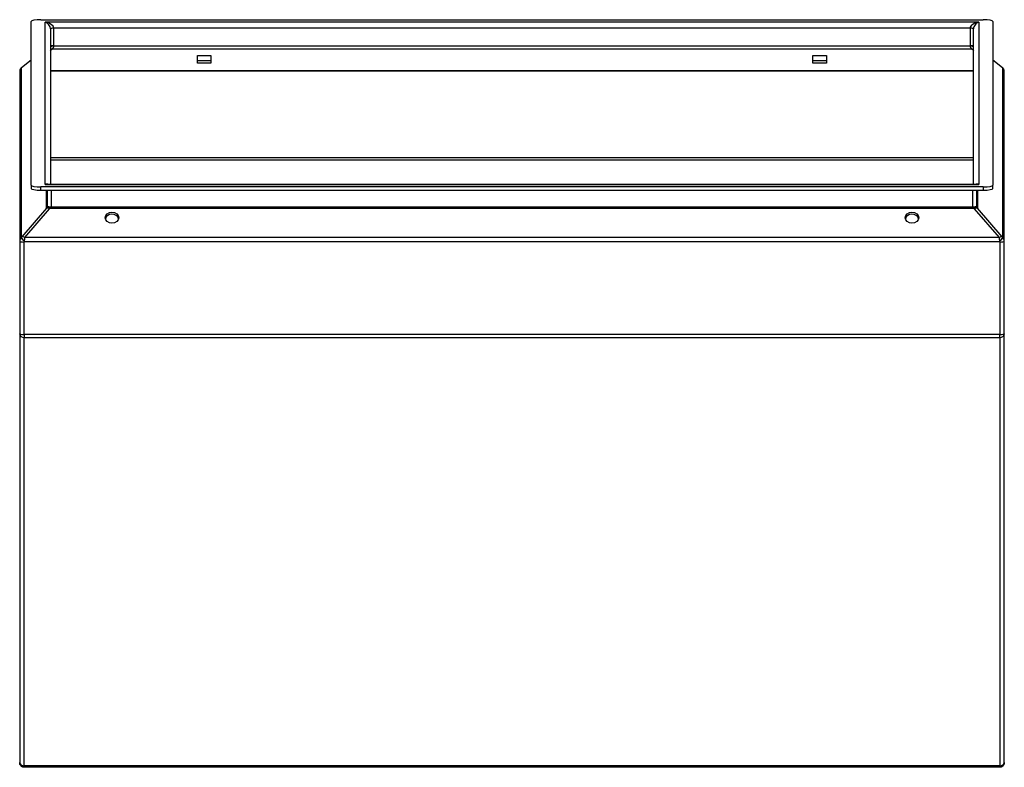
# Model space of a CAD drawing. Header units: inches. Extents: x 13.2 to 29.2, y 2.7 to 14.8.
import ezdxf

# ---------------------------------------------------------------- set-up
doc = ezdxf.new("R2010")
doc.units = ezdxf.units.IN
doc.header["$MEASUREMENT"] = 0
doc.layers.add('Visible Edges(ANSI)', color=7, linetype='Continuous', lineweight=25)
doc.layers.add('Visible Tangent Edges(ANSI)', color=7, linetype='Continuous', lineweight=25)

msp = doc.modelspace()

# ---------------------------------------------------------------- linework, layer by layer
at = {"layer": 'Visible Edges(ANSI)'}
for p, q in [((13.342, 12.157), (13.342, 14.817)), ((13.5, 14.844), (28.815, 14.844)), ((28.972, 14.817), (28.972, 12.157)), ((13.657, 14.695), (13.657, 12.171)), ((28.657, 12.171), (28.657, 14.695)), ((16.048, 14.136), (16.048, 14.262)), ((16.048, 14.262), (16.266, 14.262)), ((16.266, 14.262), (16.266, 14.136)), ((26.048, 14.136), (26.048, 14.262)), ((26.048, 14.262), (26.266, 14.262)), ((26.266, 14.262), (26.266, 14.136)), ((13.188, 14.066), (13.342, 14.191)), ((16.048, 14.182), (16.266, 14.182)), ((16.266, 14.136), (16.048, 14.136)), ((26.048, 14.182), (26.266, 14.182)), ((26.266, 14.136), (26.048, 14.136)), ((28.972, 14.191), (29.127, 14.066)), ((13.157, 14.002), (13.157, 11.246)), ((29.157, 11.246), (29.157, 14.002)), ((13.596, 12.171), (28.719, 12.171)), ((13.342, 12.157), (13.342, 12.103)), ((28.815, 12.13), (13.5, 12.13)), ((13.5, 12.076), (28.815, 12.076)), ((13.602, 12.076), (13.602, 11.819)), ((28.712, 11.819), (28.712, 12.076)), ((28.972, 12.103), (28.972, 12.157)), ((13.602, 11.819), (13.602, 11.81)), ((28.712, 11.81), (28.712, 11.819)), ((13.157, 11.246), (13.157, 9.744)), ((29.157, 9.744), (29.157, 11.246)), ((13.157, 9.736), (13.157, 9.744)), ((13.157, 9.736), (13.157, 2.779)), ((29.157, 9.744), (29.157, 9.736)), ((29.157, 2.779), (29.157, 9.736)), ((29.081, 2.703), (13.233, 2.703))]:
    msp.add_line(p, q, dxfattribs=at)
at = {"layer": 'Visible Edges(ANSI)', "flags": 128}
for points in [[(13.188, 14.066), (13.182, 14.061), (13.176, 14.054), (13.171, 14.047), (13.166, 14.039), (13.162, 14.031), (13.16, 14.022), (13.158, 14.012), (13.157, 14.002)], [(29.157, 14.002), (29.157, 14.012), (29.155, 14.022), (29.152, 14.031), (29.148, 14.039), (29.144, 14.047), (29.139, 14.054), (29.133, 14.061), (29.127, 14.066)], [(13.233, 2.703), (13.223, 2.704), (13.21, 2.706), (13.203, 2.709), (13.196, 2.712), (13.189, 2.717), (13.182, 2.722), (13.176, 2.729), (13.171, 2.736), (13.166, 2.743), (13.162, 2.751), (13.16, 2.759), (13.158, 2.766), (13.158, 2.773), (13.157, 2.779)], [(29.157, 2.779), (29.157, 2.773), (29.156, 2.766), (29.155, 2.759), (29.152, 2.751), (29.149, 2.743), (29.144, 2.736), (29.139, 2.729), (29.132, 2.722), (29.125, 2.717), (29.118, 2.712), (29.111, 2.709), (29.104, 2.706), (29.092, 2.704), (29.081, 2.703)]]:
    msp.add_lwpolyline(points, dxfattribs=at)
at = {"layer": 'Visible Edges(ANSI)'}
for centre, major_axis, ratio, start_param, end_param in [((13.5, 14.817), (-0.157, 0), 0.173648, 4.712389, 6.283185), ((28.815, 14.817), (0.157, 0), 0.173648, 0, 1.570796), ((13.5, 12.157), (-0.157, 0), 0.173648, 0, 1.570796), ((13.5, 12.103), (-0.157, 0), 0.173648, 0, 1.570796), ((28.815, 12.157), (0.157, 0), 0.173648, 4.712389, 6.283185), ((28.815, 12.103), (0.157, 0), 0.173648, 4.712389, 6.283185), ((14.657, 11.596), (0.109, 0), 0.819152, 0.17759, 2.964003), ((27.657, 11.596), (0.109, 0), 0.819152, 0.17759, 2.964003)]:
    msp.add_ellipse(centre, major_axis=major_axis, ratio=ratio, start_param=start_param, end_param=end_param, dxfattribs=at)
for centre in [(14.657, 11.628), (27.657, 11.628)]:
    msp.add_ellipse(centre, major_axis=(-0.109, 0), ratio=0.819152, dxfattribs=at)
at = {"layer": 'Visible Tangent Edges(ANSI)'}
for p, q in [((28.743, 14.804), (13.571, 14.804)), ((13.571, 12.17), (13.571, 14.804)), ((28.743, 14.804), (28.743, 12.17)), ((13.712, 14.421), (13.712, 14.704)), ((28.602, 14.704), (13.712, 14.704)), ((28.602, 14.704), (28.602, 14.421)), ((13.712, 14.421), (13.712, 14.415)), ((13.712, 14.421), (28.602, 14.421)), ((28.602, 14.415), (28.602, 14.421)), ((13.657, 14.346), (13.671, 14.358)), ((28.635, 14.365), (13.68, 14.365)), ((28.644, 14.358), (28.657, 14.346)), ((13.183, 14.061), (13.342, 14.19)), ((28.972, 14.19), (29.132, 14.061)), ((13.183, 14.061), (13.183, 11.306)), ((13.657, 14.016), (28.657, 14.016)), ((28.657, 14.013), (13.657, 14.013)), ((29.132, 11.306), (29.132, 14.061)), ((13.657, 12.605), (28.657, 12.605)), ((28.657, 12.561), (13.657, 12.561)), ((13.571, 12.17), (28.743, 12.17)), ((13.5, 12.076), (13.5, 12.13)), ((13.593, 11.781), (13.593, 12.076)), ((13.674, 11.807), (13.674, 12.076)), ((28.64, 12.076), (28.64, 11.807)), ((28.721, 12.076), (28.721, 11.781)), ((28.815, 12.13), (28.815, 12.076)), ((13.593, 11.781), (13.192, 11.316)), ((13.243, 11.308), (13.644, 11.772)), ((13.653, 11.783), (28.662, 11.783)), ((13.674, 11.807), (28.64, 11.807)), ((13.674, 11.804), (13.674, 11.807)), ((28.64, 11.807), (28.64, 11.804)), ((28.67, 11.772), (29.072, 11.308)), ((29.122, 11.316), (28.721, 11.781)), ((13.229, 9.731), (13.229, 11.234)), ((13.233, 11.243), (29.081, 11.243)), ((29.072, 11.308), (13.243, 11.308)), ((29.085, 11.234), (29.085, 9.731)), ((29.085, 9.731), (13.229, 9.731)), ((13.229, 9.731), (13.229, 9.685)), ((13.229, 9.685), (29.085, 9.685)), ((13.229, 2.728), (13.229, 9.685)), ((29.085, 9.685), (29.085, 9.731)), ((29.085, 9.685), (29.085, 2.728)), ((29.085, 2.728), (13.229, 2.728))]:
    msp.add_line(p, q, dxfattribs=at)
at = {"layer": 'Visible Tangent Edges(ANSI)', "flags": 128}
for points in [[(13.68, 14.365), (13.682, 14.367), (13.684, 14.368), (13.686, 14.37), (13.688, 14.371), (13.691, 14.373), (13.693, 14.375), (13.694, 14.376), (13.696, 14.378), (13.698, 14.38), (13.7, 14.382), (13.701, 14.384), (13.703, 14.386), (13.704, 14.388), (13.706, 14.39), (13.707, 14.393), (13.708, 14.395), (13.709, 14.397), (13.71, 14.4), (13.711, 14.402), (13.711, 14.405), (13.712, 14.407), (13.712, 14.41), (13.712, 14.412), (13.712, 14.415)], [(28.602, 14.415), (28.602, 14.412), (28.603, 14.41), (28.603, 14.407), (28.603, 14.405), (28.604, 14.402), (28.605, 14.4), (28.606, 14.397), (28.607, 14.395), (28.608, 14.393), (28.609, 14.39), (28.61, 14.388), (28.612, 14.386), (28.613, 14.384), (28.615, 14.382), (28.617, 14.38), (28.618, 14.378), (28.62, 14.376), (28.622, 14.375), (28.624, 14.373), (28.626, 14.371), (28.628, 14.37), (28.63, 14.368), (28.633, 14.367), (28.635, 14.365)], [(13.68, 14.365), (13.679, 14.366), (13.678, 14.366), (13.677, 14.366), (13.676, 14.366), (13.675, 14.367), (13.674, 14.367), (13.673, 14.367), (13.672, 14.367), (13.671, 14.368), (13.67, 14.368), (13.669, 14.368), (13.668, 14.368), (13.667, 14.368), (13.666, 14.368), (13.665, 14.368), (13.664, 14.368), (13.664, 14.368), (13.663, 14.368), (13.662, 14.368), (13.661, 14.368), (13.66, 14.368), (13.659, 14.368), (13.658, 14.368), (13.657, 14.368)], [(13.671, 14.358), (13.671, 14.358), (13.672, 14.358), (13.672, 14.358), (13.673, 14.359), (13.673, 14.359), (13.673, 14.359), (13.674, 14.36), (13.674, 14.36), (13.674, 14.36), (13.675, 14.361), (13.675, 14.361), (13.676, 14.361), (13.676, 14.362), (13.676, 14.362), (13.677, 14.362), (13.677, 14.363), (13.677, 14.363), (13.678, 14.363), (13.678, 14.364), (13.678, 14.364), (13.679, 14.364), (13.679, 14.365), (13.679, 14.365), (13.68, 14.365)], [(28.635, 14.365), (28.636, 14.366), (28.637, 14.366), (28.638, 14.366), (28.639, 14.366), (28.64, 14.367), (28.641, 14.367), (28.642, 14.367), (28.643, 14.367), (28.644, 14.368), (28.645, 14.368), (28.645, 14.368), (28.646, 14.368), (28.647, 14.368), (28.648, 14.368), (28.649, 14.368), (28.65, 14.368), (28.651, 14.368), (28.652, 14.368), (28.653, 14.368), (28.654, 14.368), (28.655, 14.368), (28.656, 14.368), (28.656, 14.368), (28.657, 14.368)], [(28.635, 14.365), (28.635, 14.365), (28.636, 14.365), (28.636, 14.364), (28.636, 14.364), (28.637, 14.364), (28.637, 14.363), (28.637, 14.363), (28.638, 14.363), (28.638, 14.362), (28.638, 14.362), (28.639, 14.362), (28.639, 14.361), (28.639, 14.361), (28.64, 14.361), (28.64, 14.36), (28.641, 14.36), (28.641, 14.36), (28.641, 14.359), (28.642, 14.359), (28.642, 14.359), (28.642, 14.358), (28.643, 14.358), (28.643, 14.358), (28.644, 14.358)], [(13.602, 11.81), (13.602, 11.809), (13.602, 11.808), (13.602, 11.807), (13.602, 11.806), (13.602, 11.804), (13.602, 11.803), (13.602, 11.802), (13.601, 11.801), (13.601, 11.8), (13.601, 11.799), (13.601, 11.798), (13.6, 11.797), (13.6, 11.796), (13.6, 11.795), (13.599, 11.794), (13.599, 11.793), (13.599, 11.792), (13.598, 11.791), (13.598, 11.79), (13.598, 11.789), (13.597, 11.788), (13.597, 11.787), (13.596, 11.787), (13.596, 11.786)], [(13.653, 11.783), (13.654, 11.784), (13.656, 11.785), (13.657, 11.786), (13.658, 11.786), (13.66, 11.787), (13.661, 11.788), (13.662, 11.789), (13.664, 11.789), (13.665, 11.79), (13.666, 11.791), (13.667, 11.792), (13.668, 11.793), (13.669, 11.794), (13.67, 11.794), (13.671, 11.795), (13.671, 11.796), (13.672, 11.797), (13.673, 11.798), (13.673, 11.799), (13.674, 11.8), (13.674, 11.801), (13.674, 11.802), (13.674, 11.803), (13.674, 11.804)], [(28.64, 11.804), (28.64, 11.803), (28.641, 11.802), (28.641, 11.801), (28.641, 11.8), (28.641, 11.799), (28.642, 11.798), (28.643, 11.797), (28.643, 11.796), (28.644, 11.795), (28.645, 11.794), (28.646, 11.794), (28.647, 11.793), (28.648, 11.792), (28.649, 11.791), (28.65, 11.79), (28.651, 11.789), (28.652, 11.789), (28.653, 11.788), (28.655, 11.787), (28.656, 11.786), (28.658, 11.786), (28.659, 11.785), (28.66, 11.784), (28.662, 11.783)], [(28.719, 11.786), (28.718, 11.787), (28.718, 11.787), (28.718, 11.788), (28.717, 11.789), (28.717, 11.79), (28.716, 11.791), (28.716, 11.792), (28.716, 11.793), (28.715, 11.794), (28.715, 11.795), (28.715, 11.796), (28.714, 11.797), (28.714, 11.798), (28.714, 11.799), (28.713, 11.8), (28.713, 11.801), (28.713, 11.802), (28.713, 11.803), (28.713, 11.804), (28.713, 11.806), (28.712, 11.807), (28.712, 11.808), (28.712, 11.809), (28.712, 11.81)], [(13.183, 11.306), (13.182, 11.306), (13.182, 11.306), (13.182, 11.306), (13.182, 11.306), (13.182, 11.306), (13.182, 11.306), (13.182, 11.306), (13.182, 11.306), (13.182, 11.306), (13.182, 11.306), (13.182, 11.306), (13.182, 11.305), (13.182, 11.305), (13.182, 11.305), (13.182, 11.305), (13.181, 11.305), (13.181, 11.305), (13.181, 11.305), (13.181, 11.305), (13.181, 11.305), (13.181, 11.305), (13.181, 11.305), (13.181, 11.305), (13.181, 11.305)], [(13.233, 11.243), (13.233, 11.243), (13.233, 11.243), (13.233, 11.244), (13.233, 11.244), (13.233, 11.244), (13.233, 11.244), (13.233, 11.244), (13.233, 11.244), (13.233, 11.244), (13.233, 11.244), (13.233, 11.244), (13.233, 11.244), (13.233, 11.244), (13.233, 11.244), (13.233, 11.244), (13.233, 11.244), (13.233, 11.244), (13.233, 11.245), (13.233, 11.245), (13.233, 11.245), (13.233, 11.245), (13.233, 11.245), (13.233, 11.245), (13.233, 11.245)], [(29.081, 11.245), (29.081, 11.245), (29.081, 11.245), (29.081, 11.245), (29.081, 11.245), (29.081, 11.245), (29.081, 11.245), (29.081, 11.244), (29.081, 11.244), (29.081, 11.244), (29.081, 11.244), (29.081, 11.244), (29.081, 11.244), (29.081, 11.244), (29.081, 11.244), (29.081, 11.244), (29.081, 11.244), (29.081, 11.244), (29.081, 11.244), (29.081, 11.244), (29.081, 11.244), (29.081, 11.244), (29.081, 11.243), (29.081, 11.243), (29.081, 11.243)], [(29.134, 11.305), (29.134, 11.305), (29.134, 11.305), (29.134, 11.305), (29.133, 11.305), (29.133, 11.305), (29.133, 11.305), (29.133, 11.305), (29.133, 11.305), (29.133, 11.305), (29.133, 11.305), (29.133, 11.305), (29.133, 11.305), (29.133, 11.306), (29.133, 11.306), (29.133, 11.306), (29.133, 11.306), (29.133, 11.306), (29.133, 11.306), (29.132, 11.306), (29.132, 11.306), (29.132, 11.306), (29.132, 11.306), (29.132, 11.306), (29.132, 11.306)], [(13.233, 2.703), (13.233, 2.703), (13.233, 2.703), (13.233, 2.703), (13.232, 2.703), (13.232, 2.704), (13.232, 2.704), (13.232, 2.705), (13.231, 2.705), (13.231, 2.706), (13.231, 2.707), (13.231, 2.708), (13.231, 2.709), (13.23, 2.71), (13.23, 2.711), (13.23, 2.712), (13.23, 2.714), (13.23, 2.715), (13.23, 2.717), (13.23, 2.718), (13.229, 2.72), (13.229, 2.722), (13.229, 2.724), (13.229, 2.726), (13.229, 2.728)], [(29.085, 2.728), (29.085, 2.726), (29.085, 2.724), (29.085, 2.722), (29.085, 2.72), (29.085, 2.718), (29.085, 2.717), (29.085, 2.715), (29.085, 2.714), (29.085, 2.712), (29.084, 2.711), (29.084, 2.71), (29.084, 2.709), (29.084, 2.708), (29.084, 2.707), (29.084, 2.706), (29.083, 2.705), (29.083, 2.705), (29.083, 2.704), (29.083, 2.704), (29.082, 2.703), (29.082, 2.703), (29.082, 2.703), (29.082, 2.703), (29.081, 2.703)]]:
    msp.add_lwpolyline(points, dxfattribs=at)
at = {"layer": 'Visible Tangent Edges(ANSI)'}
for centre, major_axis, ratio, start_param, end_param in [((13.571, 14.719), (0.14, -0.023), 0.590401, 0.096591, 1.667387), ((13.571, 14.719), (0.0665, -0.0727), 0.751023, 0.687508, 2.258304), ((28.743, 14.719), (-0.14, -0.023), 0.590401, 4.615798, 6.186595), ((28.743, 14.719), (0.0665, 0.0727), 0.751023, 0.883288, 2.454085), ((13.712, 14.695), (-0.055, 0), 0.173648, 4.712389, 6.283185), ((28.602, 14.695), (0.055, 0), 0.173648, 0, 1.570796), ((13.712, 14.411), (-0.055, 0), 0.173648, 4.712389, 6.283185), ((13.712, 14.402), (-0.055, 0), 0.240563, 4.712389, 6.283185), ((28.602, 14.411), (0.055, 0), 0.173648, 0, 1.570796), ((28.602, 14.402), (0.055, 0), 0.240563, 0, 1.570796), ((13.671, 14.312), (-0.0346, 0.0427), 0.668835, 5.401916, 5.711979), ((28.644, 14.312), (-0.0346, -0.0427), 0.668835, 3.712799, 4.022862), ((13.243, 14.002), (0.086, 0), 0.956539, 2.356194, 3.141593), ((13.233, 14.01), (-0.0454, 0.0559), 0.668835, 0, 0.165928), ((29.081, 14.01), (0.0454, 0.0559), 0.668835, 6.117257, 6.283185), ((29.071, 14.002), (0.086, 0), 0.956539, 0, 0.785398), ((13.571, 12.085), (0.0665, 0.0727), 0.751023, 0.379968, 0.883288), ((13.571, 12.085), (0.14, 0.023), 0.590401, 1.299673, 1.474206), ((28.743, 12.085), (0.0665, -0.0727), 0.751023, 2.258304, 2.761625), ((28.743, 12.085), (-0.14, 0.023), 0.590401, 4.80898, 4.983513), ((13.644, 11.731), (-0.0545, 0.047), 0.468323, 5.096567, 6.143764), ((13.571, 11.815), (0, -0.0484), 0.6403, 0.785398, 0.910276), ((13.653, 11.742), (-0.0598, 0.0401), 0.502709, 5.037571, 6.159628), ((13.674, 11.819), (-0.072, 0), 0.173648, 0, 1.570796), ((13.674, 11.81), (-0.072, 0), 0.080729, 0, 1.570796), ((13.571, 11.857), (0, -0.119), 0.863218, 0.785398, 0.910276), ((28.64, 11.819), (0.072, 0), 0.173648, 4.712389, 6.283185), ((28.64, 11.81), (0.072, 0), 0.080729, 4.712389, 6.283185), ((28.662, 11.742), (0.0598, 0.0401), 0.502709, 0.123557, 1.245614), ((28.743, 11.857), (0, -0.119), 0.863218, 5.372909, 5.497787), ((28.67, 11.731), (0.0545, 0.047), 0.468323, 0.139421, 1.186619), ((28.743, 11.815), (0, -0.0484), 0.6403, 5.372909, 5.497787), ((13.243, 11.246), (-0.086, 0), 0.984808, 5.524048, 6.283185), ((13.229, 11.246), (-0.072, 0), 0.173648, 0, 1.570796), ((13.233, 11.256), (-0.0519, 0.05), 0.12597, 0.120774, 1.691571), ((13.182, 11.308), (0.0139, 0.0139), 0.087489, 4.643935, 5.410521), ((13.233, 11.256), (-0.0506, 0.0512), 0.109676, 0.123849, 1.681344), ((13.243, 11.266), (-0.0545, 0.047), 0.468323, 5.096567, 6.143764), ((13.243, 11.234), (-0.014, 0), 0.984808, 5.524048, 6.283185), ((13.233, 11.258), (0.0138, 0.086), 0.027559, 4.56109, 5.327676), ((29.072, 11.266), (0.0545, 0.047), 0.468323, 0.139421, 1.186619), ((29.081, 11.258), (-0.0138, 0.086), 0.027559, 0.955509, 1.722095), ((29.081, 11.256), (0.0506, 0.0512), 0.109676, 4.601841, 6.159336), ((29.081, 11.256), (0.0519, 0.05), 0.12597, 4.591615, 6.162411), ((29.071, 11.234), (0.014, 0), 0.984808, 0, 0.759137), ((29.085, 11.246), (0.072, 0), 0.173648, 4.712389, 6.283185), ((29.132, 11.308), (-0.0139, 0.0139), 0.087489, 0.872665, 1.639251), ((29.071, 11.246), (0.086, 0), 0.984808, 0, 0.759137), ((13.229, 9.744), (-0.072, 0), 0.173648, 0, 1.570796), ((13.229, 9.736), (-0.072, 0), 0.707107, 0, 1.570796), ((29.085, 9.744), (0.072, 0), 0.173648, 4.712389, 6.283185), ((29.085, 9.736), (0.072, 0), 0.707107, 4.712389, 6.283185), ((13.229, 2.779), (-0.072, 0), 0.707107, 0, 1.570796), ((29.085, 2.779), (0.072, 0), 0.707107, 4.712389, 6.283185)]:
    msp.add_ellipse(centre, major_axis=major_axis, ratio=ratio, start_param=start_param, end_param=end_param, dxfattribs=at)

doc.saveas('drawing.dxf')
